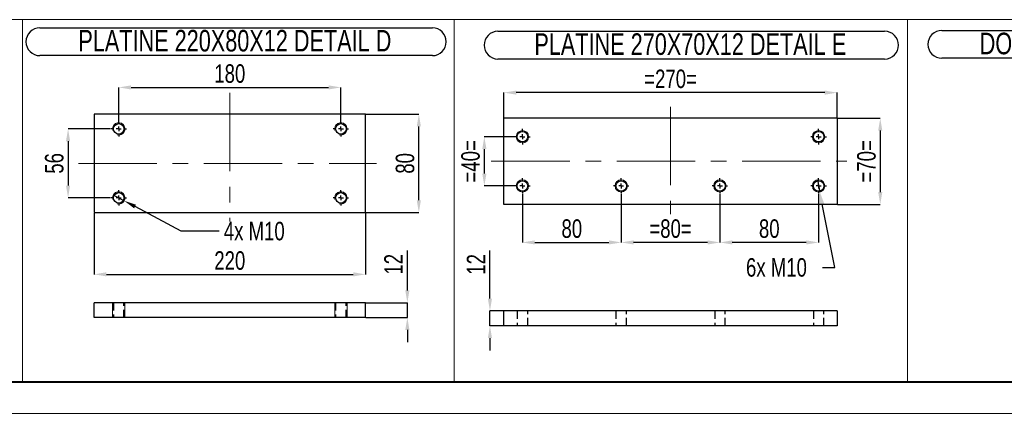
# Model space of a CAD drawing. Header units: millimetres. Extents: x 0 to 841, y 0 to 594.
# Tile 3 of 13: x 224 to 383, y 0 to 64. Entities that reach past the tile are written whole.
import ezdxf

# ---------------------------------------------------------------- set-up
doc = ezdxf.new("R2010")
doc.units = ezdxf.units.MM
doc.header["$PDSIZE"] = -1
doc.linetypes.add('CENTERX2', pattern=[20.32, 12.7, -2.54, 2.54, -2.54])
doc.linetypes.add('HIDDEN', pattern=[1.905, 1.27, -0.635])
for name, color, linetype in [('COTES', 1, 'Continuous'), ('NOTES', 6, 'Continuous'), ('TRAIT-FINS', 9, 'Continuous'), ('TRAIT-MIXTES', 3, 'CENTERX2'), ('TRAIT-TIRET', 2, 'HIDDEN')]:
    doc.layers.add(name, color=color, linetype=linetype)
doc.layers.add('TRAIT-FORT', color=4, linetype='Continuous', lineweight=25)
doc.styles.add('SLDTEXTSTYLE0', font='TXT', dxfattribs={"width": 0.75})
doc.dimstyles.new('SLDDIMSTYLE0', dxfattribs={"dimtxt": 3, "dimasz": 2, "dimexe": 0, "dimexo": 0.0625, "dimgap": 0.75, "dimtad": 1, "dimdec": 0, "dimlfac": 5, "dimrnd": 1e-09, "dimzin": 12, "dimdsep": 46, "dimtxsty": 'SLDTEXTSTYLE0', "dimsah": 1, "dimcen": 0.09, "dimadec": 0, "dimazin": 3, "dimtfac": 1, "dimtdec": 0, "dimtmove": 0, "dimatfit": 0, "dimfxl": 1, "dimfrac": 2, "dimtolj": 1, "dimtzin": 12, "dimarcsym": 0})
doc.dimstyles.new('SLDDIMSTYLE1', dxfattribs={"dimtxt": 3, "dimasz": 2, "dimexe": 0, "dimexo": 0.0625, "dimgap": 0.75, "dimtad": 1, "dimdec": 0, "dimlfac": 5, "dimrnd": 1e-09, "dimzin": 12, "dimdsep": 46, "dimtxsty": 'SLDTEXTSTYLE0', "dimsah": 1, "dimcen": 0.09, "dimadec": 0, "dimazin": 3, "dimtfac": 1, "dimtdec": 0, "dimtofl": 0, "dimtmove": 0, "dimatfit": 3, "dimfxl": 1, "dimfrac": 2, "dimtolj": 1, "dimtzin": 12, "dimarcsym": 0})
doc.dimstyles.new('SLDDIMSTYLE2', dxfattribs={"dimtxt": 3, "dimasz": 2, "dimexe": 0, "dimexo": 0.0625, "dimgap": 0.75, "dimtad": 0, "dimtih": 1, "dimtoh": 1, "dimdec": 0, "dimlfac": 5, "dimrnd": 1e-09, "dimzin": 12, "dimdsep": 46, "dimtxsty": 'SLDTEXTSTYLE0', "dimblk1": 'NONE', "dimsah": 1, "dimcen": 0, "dimadec": 0, "dimazin": 3, "dimtfac": 1, "dimtdec": 0, "dimtmove": 0, "dimatfit": 3, "dimldrblk": 'NONE', "dimfxl": 1, "dimfrac": 2, "dimtolj": 1, "dimtzin": 12, "dimarcsym": 0})

# ---------------------------------------------------------------- blocks, each defined once
blk = doc.blocks.new('_D')
at = {"layer": 'COTES', "color": 0, "lineweight": -2, "transparency": 16777216}
for p, q in [((238.45, 46.18), (231.56, 46.18)), ((231.56, 44.18), (231.56, 36.98)), ((238.45, 34.98), (231.56, 34.98))]:
    blk.add_line(p, q, dxfattribs=at)
at = {"layer": 'COTES', "color": 0, "transparency": 16777216}
for points in [[(231.22, 44.18), (231.89, 44.18), (231.56, 46.18)], [(231.22, 36.98), (231.89, 36.98), (231.56, 34.98)]]:
    blk.add_solid(points, dxfattribs=at)
at = {"layer": 'Defpoints', "color": 0, "transparency": 16777216}
for p in [(238.52, 46.18), (231.56, 34.98), (238.52, 34.98)]:
    blk.add_point(p, dxfattribs=at)
at = {"layer": 'COTES', "color": 0, "transparency": 16777216, "insert": (227.81, 40.58), "char_height": 3, "attachment_point": 2, "rotation": 90, "style": 'SLDTEXTSTYLE0'}
blk.add_mtext('\\A1;56', dxfattribs=at)
blk = doc.blocks.new('_D_1')
at = {"layer": 'COTES', "color": 0, "lineweight": -2, "transparency": 16777216}
for p, q in [((279.83, 48.58), (288.41, 48.58)), ((288.41, 34.58), (288.41, 46.58)), ((279.83, 32.58), (288.41, 32.58))]:
    blk.add_line(p, q, dxfattribs=at)
at = {"layer": 'COTES', "color": 0, "transparency": 16777216}
for points in [[(288.07, 46.58), (288.74, 46.58), (288.41, 48.58)], [(288.07, 34.58), (288.74, 34.58), (288.41, 32.58)]]:
    blk.add_solid(points, dxfattribs=at)
at = {"layer": 'Defpoints', "color": 0, "transparency": 16777216}
for p in [(279.77, 48.58), (288.41, 48.58), (279.77, 32.58)]:
    blk.add_point(p, dxfattribs=at)
at = {"layer": 'COTES', "color": 0, "transparency": 16777216, "insert": (284.66, 40.58), "char_height": 3, "attachment_point": 2, "rotation": 90, "style": 'SLDTEXTSTYLE0'}
blk.add_mtext('\\A1;80', dxfattribs=at)
blk = doc.blocks.new('_D_2')
at = {"layer": 'COTES', "color": 0, "lineweight": -2, "transparency": 16777216}
for p, q in [((239.77, 47.5), (239.77, 52.91)), ((241.77, 52.91), (273.77, 52.91)), ((275.77, 47.5), (275.77, 52.91))]:
    blk.add_line(p, q, dxfattribs=at)
at = {"layer": 'COTES', "color": 0, "transparency": 16777216}
for points in [[(241.77, 53.24), (241.77, 52.57), (239.77, 52.91)], [(273.77, 53.24), (273.77, 52.57), (275.77, 52.91)]]:
    blk.add_solid(points, dxfattribs=at)
at = {"layer": 'Defpoints', "color": 0, "transparency": 16777216}
for p in [(275.77, 52.91), (239.77, 47.43), (275.77, 47.43)]:
    blk.add_point(p, dxfattribs=at)
at = {"layer": 'COTES', "color": 0, "transparency": 16777216, "insert": (257.77, 56.66), "char_height": 3, "attachment_point": 2, "style": 'SLDTEXTSTYLE0'}
blk.add_mtext('\\A1;180', dxfattribs=at)
blk = doc.blocks.new('_D_3')
at = {"layer": 'COTES', "color": 0, "lineweight": -2, "transparency": 16777216}
for p, q in [((235.77, 32.52), (235.77, 22.56)), ((279.77, 32.52), (279.77, 22.56)), ((237.77, 22.56), (277.77, 22.56))]:
    blk.add_line(p, q, dxfattribs=at)
at = {"layer": 'COTES', "color": 0, "transparency": 16777216}
for points in [[(237.77, 22.9), (237.77, 22.23), (235.77, 22.56)], [(277.77, 22.9), (277.77, 22.23), (279.77, 22.56)]]:
    blk.add_solid(points, dxfattribs=at)
at = {"layer": 'Defpoints', "color": 0, "transparency": 16777216}
for p in [(235.77, 32.58), (279.77, 32.58), (279.77, 22.56)]:
    blk.add_point(p, dxfattribs=at)
at = {"layer": 'COTES', "color": 0, "transparency": 16777216, "insert": (257.77, 26.31), "char_height": 3, "attachment_point": 2, "style": 'SLDTEXTSTYLE0'}
blk.add_mtext('\\A1;220', dxfattribs=at)
blk = doc.blocks.new('_D_4')
at = {"layer": 'COTES', "color": 0, "lineweight": -2, "transparency": 16777216}
for p, q in [((238.88, 35.46), (240.65, 34.51)), ((249.88, 29.59), (242.41, 33.57)), ((256.05, 29.59), (249.88, 29.59))]:
    blk.add_line(p, q, dxfattribs=at)
at = {"layer": 'COTES', "color": 0, "transparency": 16777216}
blk.add_solid([(242.57, 33.87), (242.26, 33.28), (240.65, 34.51)], dxfattribs=at)
at = {"layer": 'Defpoints', "color": 0, "transparency": 16777216}
for p in [(238.88, 35.46), (240.65, 34.51)]:
    blk.add_point(p, dxfattribs=at)
at = {"layer": 'COTES', "color": 0, "transparency": 16777216, "insert": (256.8, 31.09), "char_height": 3, "attachment_point": 1, "style": 'SLDTEXTSTYLE0'}
blk.add_mtext('\\A1;4x M10', dxfattribs=at)
blk = doc.blocks.new('_None')
blk = doc.blocks.new('SW_NOTE_5')
at = {"layer": 'NOTES', "color": 0}
for p, q in [((-0.06, 4.83), (63.56, 4.83)), ((63.56, 0.34), (-0.06, 0.34))]:
    blk.add_line(p, q, dxfattribs=at)
for centre, start, end in [((-0.06, 2.59), 90, 270), ((63.56, 2.59), 270, 90)]:
    blk.add_arc(centre, 2.25, start, end, dxfattribs=at)
at = {"layer": 'NOTES', "color": 0, "insert": (31.55, 4.51), "char_height": 3.5, "attachment_point": 2, "style": 'SLDTEXTSTYLE0'}
blk.add_mtext('PLATINE 220X80X12 DETAIL D', dxfattribs=at)
blk = doc.blocks.new('SW_CENTERMARKSYMBOL_0')
at = {"layer": 'TRAIT-MIXTES', "color": 0}
for p, q in [((-0.8, 0), (-1.25, 0)), ((0, 0), (-0.4, 0)), ((0, 0.8), (0, 1.25)), ((0, 0), (0, 0.4)), ((0, 0), (0, -0.4)), ((0, 0), (0.4, 0)), ((0.8, 0), (1.25, 0)), ((0, -0.8), (0, -1.25))]:
    blk.add_line(p, q, dxfattribs=at)
blk = doc.blocks.new('SW_CENTERMARKSYMBOL_1')
at = {"layer": 'TRAIT-MIXTES', "color": 0}
for p, q in [((-0.8, 0), (-1.25, 0)), ((0, 0), (-0.4, 0)), ((0, 0.8), (0, 1.25)), ((0, 0), (0, 0.4)), ((0, 0), (0, -0.4)), ((0, 0), (0.4, 0)), ((0.8, 0), (1.25, 0)), ((0, -0.8), (0, -1.25))]:
    blk.add_line(p, q, dxfattribs=at)
blk = doc.blocks.new('SW_CENTERMARKSYMBOL_2')
at = {"layer": 'TRAIT-MIXTES', "color": 0}
for p, q in [((-0.8, 0), (-1.25, 0)), ((0, 0), (-0.4, 0)), ((0, 0.8), (0, 1.25)), ((0, 0), (0, 0.4)), ((0, 0), (0, -0.4)), ((0, 0), (0.4, 0)), ((0.8, 0), (1.25, 0)), ((0, -0.8), (0, -1.25))]:
    blk.add_line(p, q, dxfattribs=at)
blk = doc.blocks.new('SW_CENTERMARKSYMBOL_3')
at = {"layer": 'TRAIT-MIXTES', "color": 0}
for p, q in [((-0.8, 0), (-1.25, 0)), ((0, 0), (-0.4, 0)), ((0, 0.8), (0, 1.25)), ((0, 0), (0, 0.4)), ((0, 0), (0, -0.4)), ((0, 0), (0.4, 0)), ((0.8, 0), (1.25, 0)), ((0, -0.8), (0, -1.25))]:
    blk.add_line(p, q, dxfattribs=at)
blk = doc.blocks.new('_D_16')
at = {"layer": 'COTES', "color": 0, "lineweight": -2, "transparency": 16777216}
for p, q in [((286.55, 19.95), (286.55, 26.45)), ((279.83, 17.95), (286.55, 17.95)), ((286.55, 15.55), (286.55, 17.95)), ((279.83, 15.55), (286.55, 15.55)), ((286.55, 13.55), (286.55, 11.55))]:
    blk.add_line(p, q, dxfattribs=at)
at = {"layer": 'COTES', "color": 0, "transparency": 16777216}
for points in [[(286.21, 19.95), (286.88, 19.95), (286.55, 17.95)], [(286.21, 13.55), (286.88, 13.55), (286.55, 15.55)]]:
    blk.add_solid(points, dxfattribs=at)
at = {"layer": 'Defpoints', "color": 0, "transparency": 16777216}
for p in [(279.77, 17.95), (286.55, 17.95), (279.77, 15.55)]:
    blk.add_point(p, dxfattribs=at)
at = {"layer": 'COTES', "color": 0, "transparency": 16777216, "insert": (282.8, 24.2), "char_height": 3, "attachment_point": 2, "rotation": 90, "style": 'SLDTEXTSTYLE0'}
blk.add_mtext('\\A1;12', dxfattribs=at)
blk = doc.blocks.new('_D_17')
at = {"layer": 'COTES', "color": 0, "lineweight": -2, "transparency": 16777216}
for p, q in [((299.93, 18.62), (299.93, 26.44)), ((302.14, 16.62), (299.93, 16.62)), ((299.93, 14.22), (299.93, 16.62)), ((302.14, 14.22), (299.93, 14.22)), ((299.93, 12.22), (299.93, 10.22))]:
    blk.add_line(p, q, dxfattribs=at)
at = {"layer": 'COTES', "color": 0, "transparency": 16777216}
for points in [[(299.59, 18.62), (300.26, 18.62), (299.93, 16.62)], [(299.59, 12.22), (300.26, 12.22), (299.93, 14.22)]]:
    blk.add_solid(points, dxfattribs=at)
at = {"layer": 'Defpoints', "color": 0, "transparency": 16777216}
for p in [(299.93, 16.62), (302.2, 16.62), (302.2, 14.22)]:
    blk.add_point(p, dxfattribs=at)
at = {"layer": 'COTES', "color": 0, "transparency": 16777216, "insert": (296.18, 24.19), "char_height": 3, "attachment_point": 2, "rotation": 90, "style": 'SLDTEXTSTYLE0'}
blk.add_mtext('\\A1;12', dxfattribs=at)
blk = doc.blocks.new('_D_18')
at = {"layer": 'COTES', "color": 0, "lineweight": -2, "transparency": 16777216}
for p, q in [((353.01, 37.9), (353.4, 35.93)), ((355.81, 23.69), (353.78, 33.97)), ((353.81, 23.69), (355.81, 23.69))]:
    blk.add_line(p, q, dxfattribs=at)
at = {"layer": 'COTES', "color": 0, "transparency": 16777216}
blk.add_solid([(354.11, 34.03), (353.45, 33.91), (353.4, 35.93)], dxfattribs=at)
at = {"layer": 'Defpoints', "color": 0, "transparency": 16777216}
for p in [(353.01, 37.9), (353.4, 35.93)]:
    blk.add_point(p, dxfattribs=at)
at = {"layer": 'COTES', "color": 0, "transparency": 16777216, "insert": (341.43, 25.19), "char_height": 3, "attachment_point": 1, "style": 'SLDTEXTSTYLE0'}
blk.add_mtext('\\A1;6x M10', dxfattribs=at)
blk = doc.blocks.new('_D_19')
at = {"layer": 'COTES', "color": 0, "lineweight": -2, "transparency": 16777216}
for p, q in [((303.89, 44.91), (299.02, 44.91)), ((299.02, 42.91), (299.02, 38.91)), ((303.89, 36.91), (299.02, 36.91))]:
    blk.add_line(p, q, dxfattribs=at)
at = {"layer": 'COTES', "color": 0, "transparency": 16777216}
for points in [[(298.69, 42.91), (299.36, 42.91), (299.02, 44.91)], [(298.69, 38.91), (299.36, 38.91), (299.02, 36.91)]]:
    blk.add_solid(points, dxfattribs=at)
at = {"layer": 'Defpoints', "color": 0, "transparency": 16777216}
for p in [(303.95, 44.91), (299.02, 36.91), (303.95, 36.91)]:
    blk.add_point(p, dxfattribs=at)
at = {"layer": 'COTES', "color": 0, "transparency": 16777216, "insert": (295.27, 40.91), "char_height": 3, "attachment_point": 2, "rotation": 90, "style": 'SLDTEXTSTYLE0'}
blk.add_mtext('\\A1;=40=', dxfattribs=at)
blk = doc.blocks.new('_D_20')
at = {"layer": 'COTES', "color": 0, "lineweight": -2, "transparency": 16777216}
for p, q in [((356.26, 47.91), (363.19, 47.91)), ((363.19, 45.91), (363.19, 35.91)), ((356.26, 33.91), (363.19, 33.91))]:
    blk.add_line(p, q, dxfattribs=at)
at = {"layer": 'COTES', "color": 0, "transparency": 16777216}
for points in [[(362.85, 45.91), (363.52, 45.91), (363.19, 47.91)], [(362.85, 35.91), (363.52, 35.91), (363.19, 33.91)]]:
    blk.add_solid(points, dxfattribs=at)
at = {"layer": 'Defpoints', "color": 0, "transparency": 16777216}
for p in [(356.2, 47.91), (356.2, 33.91), (363.19, 33.91)]:
    blk.add_point(p, dxfattribs=at)
at = {"layer": 'COTES', "color": 0, "transparency": 16777216, "insert": (359.44, 40.91), "char_height": 3, "attachment_point": 2, "rotation": 90, "style": 'SLDTEXTSTYLE0'}
blk.add_mtext('\\A1;=70=', dxfattribs=at)
blk = doc.blocks.new('_D_21')
at = {"layer": 'COTES', "color": 0, "lineweight": -2, "transparency": 16777216}
for p, q in [((305.2, 35.6), (305.2, 27.74)), ((321.2, 35.6), (321.2, 27.74)), ((307.2, 27.74), (319.2, 27.74))]:
    blk.add_line(p, q, dxfattribs=at)
at = {"layer": 'COTES', "color": 0, "transparency": 16777216}
for points in [[(307.2, 28.08), (307.2, 27.41), (305.2, 27.74)], [(319.2, 28.08), (319.2, 27.41), (321.2, 27.74)]]:
    blk.add_solid(points, dxfattribs=at)
at = {"layer": 'Defpoints', "color": 0, "transparency": 16777216}
for p in [(305.2, 35.66), (321.2, 35.66), (321.2, 27.74)]:
    blk.add_point(p, dxfattribs=at)
at = {"layer": 'COTES', "color": 0, "transparency": 16777216, "insert": (313.2, 31.49), "char_height": 3, "attachment_point": 2, "style": 'SLDTEXTSTYLE0'}
blk.add_mtext('\\A1;80', dxfattribs=at)
blk = doc.blocks.new('_D_22')
at = {"layer": 'COTES', "color": 0, "lineweight": -2, "transparency": 16777216}
for p, q in [((321.2, 35.6), (321.2, 27.74)), ((337.2, 35.6), (337.2, 27.74)), ((335.2, 27.74), (323.2, 27.74))]:
    blk.add_line(p, q, dxfattribs=at)
at = {"layer": 'COTES', "color": 0, "transparency": 16777216}
for points in [[(323.2, 28.08), (323.2, 27.41), (321.2, 27.74)], [(335.2, 28.08), (335.2, 27.41), (337.2, 27.74)]]:
    blk.add_solid(points, dxfattribs=at)
at = {"layer": 'Defpoints', "color": 0, "transparency": 16777216}
for p in [(321.2, 35.66), (337.2, 35.66), (321.2, 27.74)]:
    blk.add_point(p, dxfattribs=at)
at = {"layer": 'COTES', "color": 0, "transparency": 16777216, "insert": (329.2, 31.49), "char_height": 3, "attachment_point": 2, "style": 'SLDTEXTSTYLE0'}
blk.add_mtext('\\A1;=80=', dxfattribs=at)
blk = doc.blocks.new('_D_23')
at = {"layer": 'COTES', "color": 0, "lineweight": -2, "transparency": 16777216}
for p, q in [((337.2, 35.6), (337.2, 27.74)), ((353.2, 35.6), (353.2, 27.74)), ((351.2, 27.74), (339.2, 27.74))]:
    blk.add_line(p, q, dxfattribs=at)
at = {"layer": 'COTES', "color": 0, "transparency": 16777216}
for points in [[(339.2, 28.08), (339.2, 27.41), (337.2, 27.74)], [(351.2, 28.08), (351.2, 27.41), (353.2, 27.74)]]:
    blk.add_solid(points, dxfattribs=at)
at = {"layer": 'Defpoints', "color": 0, "transparency": 16777216}
for p in [(337.2, 35.66), (353.2, 35.66), (337.2, 27.74)]:
    blk.add_point(p, dxfattribs=at)
at = {"layer": 'COTES', "color": 0, "transparency": 16777216, "insert": (345.2, 31.49), "char_height": 3, "attachment_point": 2, "style": 'SLDTEXTSTYLE0'}
blk.add_mtext('\\A1;80', dxfattribs=at)
blk = doc.blocks.new('_D_24')
at = {"layer": 'COTES', "color": 0, "lineweight": -2, "transparency": 16777216}
for p, q in [((302.2, 47.98), (302.2, 52.06)), ((354.2, 52.06), (304.2, 52.06)), ((356.2, 47.98), (356.2, 52.06))]:
    blk.add_line(p, q, dxfattribs=at)
at = {"layer": 'COTES', "color": 0, "transparency": 16777216}
for points in [[(304.2, 52.4), (304.2, 51.73), (302.2, 52.06)], [(354.2, 52.4), (354.2, 51.73), (356.2, 52.06)]]:
    blk.add_solid(points, dxfattribs=at)
at = {"layer": 'Defpoints', "color": 0, "transparency": 16777216}
for p in [(302.2, 52.06), (302.2, 47.91), (356.2, 47.91)]:
    blk.add_point(p, dxfattribs=at)
at = {"layer": 'COTES', "color": 0, "transparency": 16777216, "insert": (329.2, 55.81), "char_height": 3, "attachment_point": 2, "style": 'SLDTEXTSTYLE0'}
blk.add_mtext('\\A1;=270=', dxfattribs=at)
blk = doc.blocks.new('SW_NOTE_8')
at = {"layer": 'NOTES', "color": 0}
for p, q in [((0, 4.84), (62.67, 4.84)), ((62.67, 0.34), (0, 0.34))]:
    blk.add_line(p, q, dxfattribs=at)
for centre, start, end in [((0, 2.59), 90, 270), ((62.67, 2.59), 270, 90)]:
    blk.add_arc(centre, 2.25, start, end, dxfattribs=at)
at = {"layer": 'NOTES', "color": 0, "insert": (31.17, 4.51), "char_height": 3.5, "attachment_point": 2, "style": 'SLDTEXTSTYLE0'}
blk.add_mtext('PLATINE 270X70X12 DETAIL E', dxfattribs=at)
blk = doc.blocks.new('SW_CENTERMARKSYMBOL_10')
at = {"layer": 'TRAIT-MIXTES', "color": 0}
for p, q in [((-0.8, 0), (-1.25, 0)), ((0, 0), (-0.4, 0)), ((0, 0.8), (0, 1.25)), ((0, 0), (0, 0.4)), ((0, 0), (0, -0.4)), ((0, 0), (0.4, 0)), ((0.8, 0), (1.25, 0)), ((0, -0.8), (0, -1.25))]:
    blk.add_line(p, q, dxfattribs=at)
blk = doc.blocks.new('SW_CENTERMARKSYMBOL_11')
at = {"layer": 'TRAIT-MIXTES', "color": 0}
for p, q in [((-0.8, 0), (-1.25, 0)), ((0, 0), (-0.4, 0)), ((0, 0.8), (0, 1.25)), ((0, 0), (0, 0.4)), ((0, 0), (0, -0.4)), ((0, 0), (0.4, 0)), ((0.8, 0), (1.25, 0)), ((0, -0.8), (0, -1.25))]:
    blk.add_line(p, q, dxfattribs=at)
blk = doc.blocks.new('SW_CENTERMARKSYMBOL_12')
at = {"layer": 'TRAIT-MIXTES', "color": 0}
for p, q in [((-0.8, 0), (-1.25, 0)), ((0, 0), (-0.4, 0)), ((0, 0.8), (0, 1.25)), ((0, 0), (0, 0.4)), ((0, 0), (0, -0.4)), ((0, 0), (0.4, 0)), ((0.8, 0), (1.25, 0)), ((0, -0.8), (0, -1.25))]:
    blk.add_line(p, q, dxfattribs=at)
blk = doc.blocks.new('SW_CENTERMARKSYMBOL_13')
at = {"layer": 'TRAIT-MIXTES', "color": 0}
for p, q in [((-0.8, 0), (-1.25, 0)), ((0, 0), (-0.4, 0)), ((0, 0.8), (0, 1.25)), ((0, 0), (0, 0.4)), ((0, 0), (0, -0.4)), ((0, 0), (0.4, 0)), ((0.8, 0), (1.25, 0)), ((0, -0.8), (0, -1.25))]:
    blk.add_line(p, q, dxfattribs=at)
blk = doc.blocks.new('SW_CENTERMARKSYMBOL_14')
at = {"layer": 'TRAIT-MIXTES', "color": 0}
for p, q in [((-0.8, 0), (-1.25, 0)), ((0, 0), (-0.4, 0)), ((0, 0.8), (0, 1.25)), ((0, 0), (0, 0.4)), ((0, 0), (0, -0.4)), ((0, 0), (0.4, 0)), ((0.8, 0), (1.25, 0)), ((0, -0.8), (0, -1.25))]:
    blk.add_line(p, q, dxfattribs=at)
blk = doc.blocks.new('SW_CENTERMARKSYMBOL_15')
at = {"layer": 'TRAIT-MIXTES', "color": 0}
for p, q in [((-0.8, 0), (-1.25, 0)), ((0, 0), (-0.4, 0)), ((0, 0.8), (0, 1.25)), ((0, 0), (0, 0.4)), ((0, 0), (0, -0.4)), ((0, 0), (0.4, 0)), ((0.8, 0), (1.25, 0)), ((0, -0.8), (0, -1.25))]:
    blk.add_line(p, q, dxfattribs=at)
blk = doc.blocks.new('SW_NOTE_13')
at = {"layer": 'NOTES', "color": 0}
for p, q in [((-0.06, 4.87), (66.43, 4.87)), ((66.43, 0.37), (-0.06, 0.37))]:
    blk.add_line(p, q, dxfattribs=at)
for centre, start, end in [((-0.06, 2.62), 90, 270), ((66.43, 2.62), 270, 90)]:
    blk.add_arc(centre, 2.25, start, end, dxfattribs=at)
at = {"layer": 'NOTES', "color": 0, "insert": (32.81, 4.51), "char_height": 3.5, "attachment_point": 2, "style": 'SLDTEXTSTYLE0'}
blk.add_mtext('DOUILLE D30 L80 M16 DETAIL F', dxfattribs=at)

msp = doc.modelspace()

# ---------------------------------------------------------------- linework, layer by layer
at = {"lineweight": 18}
for p, q in [((153.58, 63.91), (224.16, 63.91)), ((224.16, 5.16), (224.16, 63.91)), ((224.16, 5.16), (224.16, 63.91)), ((224.16, 63.91), (364.09, 63.91)), ((294.13, 5.16), (294.13, 63.91)), ((294.13, 5.16), (294.13, 63.91)), ((364.09, 63.91), (367.58, 63.91)), ((367.58, 5.16), (367.58, 63.91)), ((367.58, 5.16), (367.58, 63.91)), ((367.58, 63.91), (445.09, 63.91)), ((836, 5), (5, 5)), ((153.58, 5.16), (224.16, 5.16)), ((224.16, 5.16), (294.13, 5.16)), ((294.13, 5.16), (364.09, 5.16)), ((364.09, 5.16), (367.58, 5.16)), ((367.58, 5.16), (445.09, 5.16)), ((841, 0), (0, 0))]:
    msp.add_line(p, q, dxfattribs=at)
at = {"layer": 'TRAIT-FINS', "lineweight": 18}
for p, q in [((238.77, 15.55), (238.77, 17.95)), ((240.77, 17.95), (238.77, 17.95)), ((238.77, 15.55), (238.77, 17.95)), ((240.77, 17.95), (238.77, 17.95)), ((240.77, 15.55), (240.77, 17.95)), ((240.77, 15.55), (240.77, 17.95)), ((274.77, 15.55), (274.77, 17.95)), ((276.77, 17.95), (274.77, 17.95)), ((274.77, 15.55), (274.77, 17.95)), ((276.77, 17.95), (274.77, 17.95)), ((276.77, 15.55), (276.77, 17.95)), ((276.77, 15.55), (276.77, 17.95))]:
    msp.add_line(p, q, dxfattribs=at)
for centre in [(305.2, 44.91), (353.2, 44.91), (305.2, 36.91), (321.2, 36.91), (337.2, 36.91), (353.2, 36.91)]:
    msp.add_circle(centre, 1, dxfattribs=at)
for centre in [(239.77, 46.18), (275.77, 46.18), (239.77, 34.98), (275.77, 34.98)]:
    msp.add_arc(centre, 1, 255, 195, dxfattribs=at)
at = {"layer": 'TRAIT-FORT', "lineweight": 25}
for p, q in [((279.77, 48.58), (235.77, 48.58)), ((235.77, 48.58), (235.77, 32.58)), ((279.77, 32.58), (279.77, 48.58)), ((302.2, 33.91), (302.2, 47.91)), ((356.2, 47.91), (302.2, 47.91)), ((356.2, 47.91), (356.2, 33.91)), ((356.2, 33.91), (302.2, 33.91)), ((235.77, 32.58), (279.77, 32.58)), ((279.77, 17.95), (235.77, 17.95)), ((235.77, 15.55), (235.77, 17.95)), ((279.77, 15.55), (279.77, 17.95)), ((356.2, 16.62), (302.2, 16.62)), ((302.2, 14.22), (302.2, 16.62)), ((356.2, 16.62), (356.2, 14.22)), ((279.77, 15.55), (235.77, 15.55)), ((356.2, 14.22), (302.2, 14.22))]:
    msp.add_line(p, q, dxfattribs=at)
for centre in [(239.77, 46.18), (275.77, 46.18), (305.2, 44.91), (353.2, 44.91), (305.2, 36.91), (321.2, 36.91), (337.2, 36.91), (353.2, 36.91), (239.77, 34.98), (275.77, 34.98)]:
    msp.add_circle(centre, 0.85, dxfattribs=at)
at = {"layer": 'TRAIT-MIXTES', "lineweight": 18}
for p, q in [((257.77, 52.03), (257.77, 31.16)), ((329.2, 49.75), (329.2, 32.31)), ((233.23, 40.58), (281.52, 40.58)), ((300.15, 40.91), (357.78, 40.91))]:
    msp.add_line(p, q, dxfattribs=at)
at = {"layer": 'TRAIT-TIRET'}
for p, q in [((238.92, 17.95), (238.92, 15.55)), ((240.62, 15.55), (240.62, 17.95)), ((274.92, 17.95), (274.92, 15.55)), ((276.62, 15.55), (276.62, 17.95)), ((304.35, 16.62), (304.35, 14.22)), ((306.05, 14.22), (306.05, 16.62)), ((320.35, 16.62), (320.35, 14.22)), ((322.05, 14.22), (322.05, 16.62)), ((336.35, 16.62), (336.35, 14.22)), ((338.05, 14.22), (338.05, 16.62)), ((352.35, 16.62), (352.35, 14.22)), ((354.05, 14.22), (354.05, 16.62))]:
    msp.add_line(p, q, dxfattribs=at)

# ---------------------------------------------------------------- block references
at = {"layer": 'NOTES'}
for name, p in [('SW_NOTE_5', (227.04, 57.73)), ('SW_NOTE_8', (301.23, 57.18)), ('SW_NOTE_13', (373.22, 57.28))]:
    msp.add_blockref(name, p, dxfattribs=at)
at = {"layer": 'TRAIT-MIXTES'}
for name, p in [('SW_CENTERMARKSYMBOL_3', (239.77, 46.18)), ('SW_CENTERMARKSYMBOL_0', (275.77, 46.18)), ('SW_CENTERMARKSYMBOL_14', (305.2, 44.91)), ('SW_CENTERMARKSYMBOL_12', (353.2, 44.91)), ('SW_CENTERMARKSYMBOL_15', (305.2, 36.91)), ('SW_CENTERMARKSYMBOL_10', (321.2, 36.91)), ('SW_CENTERMARKSYMBOL_11', (337.2, 36.91)), ('SW_CENTERMARKSYMBOL_13', (353.2, 36.91)), ('SW_CENTERMARKSYMBOL_2', (239.77, 34.98)), ('SW_CENTERMARKSYMBOL_1', (275.77, 34.98))]:
    msp.add_blockref(name, p, dxfattribs=at)

# ---------------------------------------------------------------- dimensions: what is measured, and where the dimension line sits
at = {"layer": 'COTES'}
for base, p1, p2, picture, middle in [((275.77, 52.91), (239.77, 47.43), (275.77, 47.43), '_D_2', (257.77, 52.91)), ((321.2, 27.74), (305.2, 35.66), (321.2, 35.66), '_D_21', (313.2, 27.74)), ((337.2, 27.74), (353.2, 35.66), (337.2, 35.66), '_D_23', (345.2, 27.74)), ((279.77, 22.56), (235.77, 32.58), (279.77, 32.58), '_D_3', (257.77, 22.56))]:
    dim = msp.add_linear_dim(base=base, p1=p1, p2=p2, dimstyle='SLDDIMSTYLE1', dxfattribs=at)
    dim.commit()
    dim.dimension.update_dxf_attribs({"geometry": picture, "text_midpoint": middle, "dimtype": 160})
for base, p1, p2, picture, middle in [((302.2, 52.06), (356.2, 47.91), (302.2, 47.91), '_D_24', (329.2, 52.06)), ((321.2, 27.74), (337.2, 35.66), (321.2, 35.66), '_D_22', (329.2, 27.74))]:
    dim = msp.add_linear_dim(base=base, p1=p1, p2=p2, text='=<>=', dimstyle='SLDDIMSTYLE1', dxfattribs=at)
    dim.commit()
    dim.dimension.update_dxf_attribs({"geometry": picture, "text_midpoint": middle, "dimtype": 160})
for base, p1, p2, dimstyle, picture, middle in [((288.41, 48.58), (279.77, 32.58), (279.77, 48.58), 'SLDDIMSTYLE1', '_D_1', (288.41, 40.58)), ((231.56, 34.98), (238.52, 46.18), (238.52, 34.98), 'SLDDIMSTYLE0', '_D', (231.56, 40.58)), ((286.55, 17.95), (279.77, 15.55), (279.77, 17.95), 'SLDDIMSTYLE0', '_D_16', (286.55, 24.2)), ((299.93, 16.62), (302.2, 14.22), (302.2, 16.62), 'SLDDIMSTYLE0', '_D_17', (299.93, 24.19))]:
    dim = msp.add_linear_dim(base=base, p1=p1, p2=p2, angle=90, dimstyle=dimstyle, dxfattribs=at)
    dim.commit()
    dim.dimension.update_dxf_attribs({"geometry": picture, "text_midpoint": middle, "dimtype": 160})
for base, p1, p2, dimstyle, picture, middle in [((363.19, 33.91), (356.2, 47.91), (356.2, 33.91), 'SLDDIMSTYLE1', '_D_20', (363.19, 40.91)), ((299.02, 36.91), (303.95, 44.91), (303.95, 36.91), 'SLDDIMSTYLE0', '_D_19', (299.02, 40.91))]:
    dim = msp.add_linear_dim(base=base, p1=p1, p2=p2, angle=90, text='=<>=', dimstyle=dimstyle, dxfattribs=at)
    dim.commit()
    dim.dimension.update_dxf_attribs({"geometry": picture, "text_midpoint": middle, "dimtype": 160})
for p1, p2, text, picture, middle in [((353.01, 37.9), (353.4, 35.93), '6x M<>', '_D_18', (347.24, 23.69)), ((238.88, 35.46), (240.65, 34.51), '4x M10', '_D_4', (262.61, 29.59))]:
    dim = msp.add_diameter_dim_2p(p1=p1, p2=p2, text=text, dimstyle='SLDDIMSTYLE2', override={"dimpost": '<>'}, dxfattribs=at)
    dim.commit()
    dim.dimension.update_dxf_attribs({"geometry": picture, "text_midpoint": middle, "dimtype": 163})

doc.saveas('drawing.dxf')
